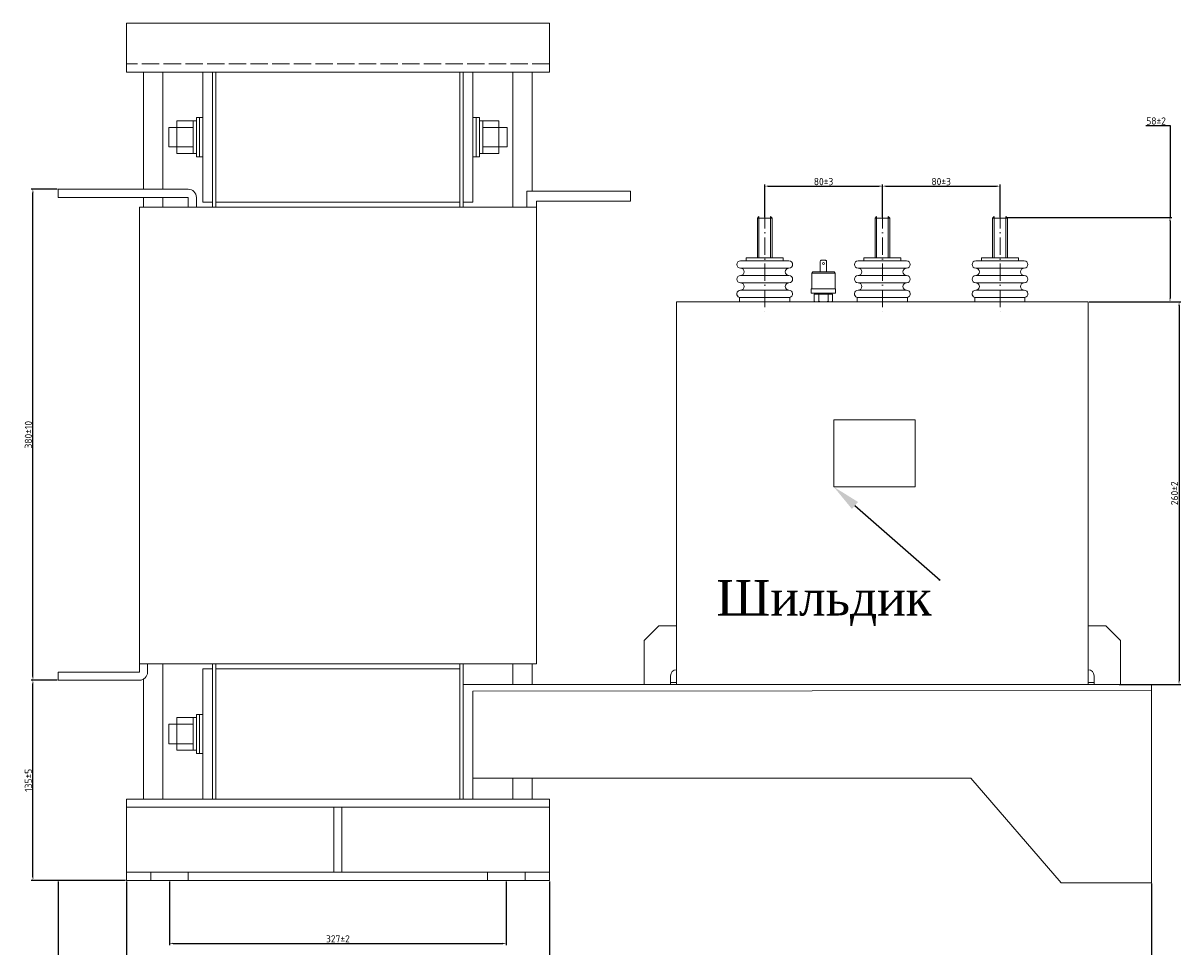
# Model space of a CAD drawing. Header units: millimetres. Extents: x -1183 to 1924, y -376 to 1439.
# Tile 4 of 6: x -121 to 680, y 541 to 1180. Entities that reach past the tile are written whole.
import ezdxf
from ezdxf import colors
from ezdxf.entities.mleader import LeaderData, LeaderLine
from ezdxf.math import Vec2, Vec3

# ---------------------------------------------------------------- set-up
doc = ezdxf.new("R2010")
doc.units = ezdxf.units.MM
doc.linetypes.add('ACAD_ISO02W100', pattern=[15, 12, -3])
doc.linetypes.add('ACAD_ISO10W100', pattern=[18, 12, -3, 0, -3])
doc.layers.get('0').update_dxf_attribs({"lineweight": 50})
doc.layers.add('02细实线', color=3, linetype='Continuous', lineweight=15)
doc.layers.add('05细中心线', color=7, linetype='ACAD_ISO10W100', lineweight=15)
doc.styles.add('GOST-2.304_Type-B', font='GOST Common.ttf')
doc.styles.get("Standard").update_dxf_attribs({"font": 'arial.ttf'})
doc.dimstyles.new('ISO-25', dxfattribs={"dimtxt": 5, "dimasz": 2.5, "dimexe": 1.25, "dimexo": 0.625, "dimtad": 1, "dimtoh": 1, "dimdec": 0, "dimtxsty": 'GOST-2.304_Type-B', "dimcen": 2.5, "dimadec": 0, "dimazin": 0, "dimtfac": 1, "dimtdec": 0, "dimtmove": 1, "dimatfit": 3, "dimfxl": 1, "dimarcsym": 0})

# ---------------------------------------------------------------- blocks, each defined once
blk = doc.blocks.new('*D198')
at = {"color": 0, "lineweight": -2}
for p, q in [((-19.58, 586.25), (-19.58, 542.11)), ((213.54, 586.25), (213.54, 542.11)), ((-17.08, 543.36), (211.04, 543.36))]:
    blk.add_line(p, q, dxfattribs=at)
at = {"color": 0}
for points in [[(-17.08, 543.78), (-17.08, 542.94), (-19.58, 543.36)], [(211.04, 543.78), (211.04, 542.94), (213.54, 543.36)]]:
    blk.add_solid(points, dxfattribs=at)
at = {"layer": 'Defpoints', "color": 0}
for p in [(-19.58, 586.87), (213.54, 586.87), (213.54, 543.36)]:
    blk.add_point(p, dxfattribs=at)
at = {"color": 0, "lineweight": 0, "insert": (96.98, 546.48), "char_height": 5, "attachment_point": 5, "style": 'GOST-2.304_Type-B'}
blk.add_mtext('327±2', dxfattribs=at)
blk = doc.blocks.new('*D197')
at = {"color": 0, "lineweight": -2}
for p, q in [((-49.42, 586.25), (-49.42, 504.26)), ((243.39, 586.25), (243.39, 504.26)), ((-46.92, 505.51), (240.89, 505.51))]:
    blk.add_line(p, q, dxfattribs=at)
at = {"color": 0}
for points in [[(-46.92, 505.92), (-46.92, 505.09), (-49.42, 505.51)], [(240.89, 505.92), (240.89, 505.09), (243.39, 505.51)]]:
    blk.add_solid(points, dxfattribs=at)
at = {"layer": 'Defpoints', "color": 0}
for p in [(-49.42, 586.87), (243.39, 586.87), (243.39, 505.51)]:
    blk.add_point(p, dxfattribs=at)
at = {"color": 0, "lineweight": 0, "insert": (96.98, 508.63), "char_height": 5, "attachment_point": 5, "style": 'GOST-2.304_Type-B'}
blk.add_mtext('380±2', dxfattribs=at)
blk = doc.blocks.new('*D200')
at = {"color": 0, "lineweight": -2}
for p, q in [((-97.34, 1064.99), (-115.36, 1064.99)), ((-114.11, 727.89), (-114.11, 1062.49)), ((-97.34, 725.39), (-115.36, 725.39))]:
    blk.add_line(p, q, dxfattribs=at)
at = {"color": 0}
for points in [[(-114.52, 1062.49), (-113.69, 1062.49), (-114.11, 1064.99)], [(-114.52, 727.89), (-113.69, 727.89), (-114.11, 725.39)]]:
    blk.add_solid(points, dxfattribs=at)
at = {"layer": 'Defpoints', "color": 0}
for p in [(-114.11, 1064.99), (-96.72, 1064.99), (-96.72, 725.39)]:
    blk.add_point(p, dxfattribs=at)
at = {"color": 0, "lineweight": 0, "insert": (-117.23, 895.19), "char_height": 5, "attachment_point": 5, "rotation": 90, "style": 'GOST-2.304_Type-B'}
blk.add_mtext('380±10', dxfattribs=at)
blk = doc.blocks.new('*D199')
at = {"color": 0, "lineweight": -2}
for p, q in [((-97.34, 725.39), (-115.36, 725.39)), ((-114.11, 589.37), (-114.11, 722.89)), ((-50.04, 586.87), (-115.36, 586.87))]:
    blk.add_line(p, q, dxfattribs=at)
at = {"color": 0}
for points in [[(-114.52, 722.89), (-113.69, 722.89), (-114.11, 725.39)], [(-114.52, 589.37), (-113.69, 589.37), (-114.11, 586.87)]]:
    blk.add_solid(points, dxfattribs=at)
at = {"layer": 'Defpoints', "color": 0}
for p in [(-114.11, 725.39), (-96.72, 725.39), (-49.42, 586.87)]:
    blk.add_point(p, dxfattribs=at)
at = {"color": 0, "lineweight": 0, "insert": (-117.23, 656.13), "char_height": 5, "attachment_point": 5, "rotation": 90, "style": 'GOST-2.304_Type-B'}
blk.add_mtext('135±5', dxfattribs=at)
blk = doc.blocks.new('*D196')
at = {"color": 0, "lineweight": -2}
for p, q in [((-96.72, 586.25), (-96.72, 473.99)), ((660.15, 584.72), (660.15, 473.99)), ((-94.22, 475.24), (657.65, 475.24))]:
    blk.add_line(p, q, dxfattribs=at)
at = {"color": 0}
for points in [[(-94.22, 475.66), (-94.22, 474.83), (-96.72, 475.24)], [(657.65, 475.66), (657.65, 474.83), (660.15, 475.24)]]:
    blk.add_solid(points, dxfattribs=at)
at = {"layer": 'Defpoints', "color": 0}
for p in [(-96.72, 586.87), (660.15, 585.34), (660.15, 475.24)]:
    blk.add_point(p, dxfattribs=at)
at = {"color": 0, "lineweight": 0, "insert": (259.04, 478.37), "char_height": 5, "attachment_point": 5, "style": 'GOST-2.304_Type-B'}
blk.add_mtext('870±10', dxfattribs=at)
blk = doc.blocks.new('*D195')
at = {"color": 0, "lineweight": -2}
for p, q in [((618.49, 987.03), (680.43, 987.03)), ((679.18, 984.53), (679.18, 724.88)), ((637.82, 722.38), (680.43, 722.38))]:
    blk.add_line(p, q, dxfattribs=at)
at = {"color": 0}
for points in [[(678.76, 984.53), (679.6, 984.53), (679.18, 987.03)], [(678.76, 724.88), (679.6, 724.88), (679.18, 722.38)]]:
    blk.add_solid(points, dxfattribs=at)
at = {"layer": 'Defpoints', "color": 0}
for p in [(617.86, 987.03), (637.19, 722.38), (679.18, 722.38)]:
    blk.add_point(p, dxfattribs=at)
at = {"color": 0, "lineweight": 0, "insert": (676.05, 854.7), "char_height": 5, "attachment_point": 5, "rotation": 90, "style": 'GOST-2.304_Type-B'}
blk.add_mtext('260%%P2', dxfattribs=at)
blk = doc.blocks.new('*D194')
at = {"color": 0, "lineweight": -2}
for p, q in [((656.18, 1109.07), (672.93, 1109.07)), ((672.93, 1109.07), (672.93, 1045.53)), ((560.46, 1045.53), (674.18, 1045.53)), ((672.93, 1043.03), (672.93, 989.53)), ((616.96, 987.03), (674.18, 987.03))]:
    blk.add_line(p, q, dxfattribs=at)
at = {"color": 0}
for points in [[(672.52, 1043.03), (673.35, 1043.03), (672.93, 1045.53)], [(672.52, 989.53), (673.35, 989.53), (672.93, 987.03)]]:
    blk.add_solid(points, dxfattribs=at)
at = {"layer": 'Defpoints', "color": 0}
for p in [(559.84, 1045.53), (616.33, 987.03), (672.93, 987.03)]:
    blk.add_point(p, dxfattribs=at)
at = {"color": 0, "lineweight": 0, "insert": (663.31, 1112.2), "char_height": 5, "attachment_point": 5, "style": 'GOST-2.304_Type-B'}
blk.add_mtext('58%%P2', dxfattribs=at)
blk = doc.blocks.new('*D193')
at = {"color": 0, "lineweight": -2}
for p, q in [((392.39, 1045.65), (392.39, 1068.38)), ((394.89, 1067.13), (471.33, 1067.13)), ((473.83, 1045.65), (473.83, 1068.38))]:
    blk.add_line(p, q, dxfattribs=at)
at = {"color": 0}
for points in [[(394.89, 1067.55), (394.89, 1066.72), (392.39, 1067.13)], [(471.33, 1067.55), (471.33, 1066.72), (473.83, 1067.13)]]:
    blk.add_solid(points, dxfattribs=at)
at = {"layer": 'Defpoints', "color": 0}
for p in [(473.83, 1067.13), (392.39, 1045.02), (473.83, 1045.02)]:
    blk.add_point(p, dxfattribs=at)
at = {"color": 0, "lineweight": 0, "insert": (433.11, 1070.26), "char_height": 5, "attachment_point": 5, "style": 'GOST-2.304_Type-B'}
blk.add_mtext('80±3', dxfattribs=at)
blk = doc.blocks.new('*D192')
at = {"color": 0, "lineweight": -2}
for p, q in [((473.83, 1045.65), (473.83, 1068.38)), ((476.33, 1067.13), (552.76, 1067.13)), ((555.26, 1045.65), (555.26, 1068.38))]:
    blk.add_line(p, q, dxfattribs=at)
at = {"color": 0}
for points in [[(476.33, 1067.55), (476.33, 1066.72), (473.83, 1067.13)], [(552.76, 1067.55), (552.76, 1066.72), (555.26, 1067.13)]]:
    blk.add_solid(points, dxfattribs=at)
at = {"layer": 'Defpoints', "color": 0}
for p in [(555.26, 1067.13), (473.83, 1045.02), (555.26, 1045.02)]:
    blk.add_point(p, dxfattribs=at)
at = {"color": 0, "lineweight": 0, "insert": (514.54, 1070.26), "char_height": 5, "attachment_point": 5, "style": 'GOST-2.304_Type-B'}
blk.add_mtext('80±3', dxfattribs=at)

msp = doc.modelspace()

# ---------------------------------------------------------------- linework, layer by layer
at = {"lineweight": 0}
for p, q in [((-49.42, 1146.07), (-49.42, 1179.86)), ((-49.42, 1179.86), (243.39, 1179.86)), ((243.39, 1179.86), (243.39, 1146.07)), ((243.39, 1146.07), (-49.42, 1146.07)), ((-37.59, 1146.07), (-37.59, 1064.99)), ((-24.08, 1146.07), (-24.08, 1064.99)), ((10.27, 1146.07), (3.51, 1146.07)), ((3.51, 1146.07), (3.51, 1055.98)), ((10.27, 1146.07), (10.27, 1052.6)), ((183.7, 1146.07), (10.27, 1146.07)), ((12.52, 1146.07), (12.52, 1052.6)), ((181.45, 1146.07), (181.45, 1052.6)), ((183.7, 1146.07), (183.7, 1052.6)), ((183.7, 1146.07), (190.46, 1146.07)), ((190.46, 1146.07), (190.46, 1055.98)), ((218.05, 1146.07), (218.05, 1052.6)), ((231.56, 1146.07), (231.56, 1063.73)), ((1.26, 1114.54), (-0.99, 1114.54)), ((-0.99, 1114.54), (-0.99, 1087.51)), ((-0.99, 1114.54), (-0.99, 1112.29)), ((3.51, 1114.54), (1.26, 1114.54)), ((1.26, 1114.54), (1.26, 1087.51)), ((190.46, 1114.54), (192.71, 1114.54)), ((192.71, 1114.54), (192.71, 1087.51)), ((192.71, 1114.54), (194.96, 1114.54)), ((194.96, 1114.54), (194.96, 1087.51)), ((194.96, 1114.54), (194.96, 1112.29)), ((-14.51, 1107.78), (-20.14, 1107.78)), ((-20.14, 1107.78), (-20.14, 1094.27)), ((-3.25, 1112.29), (-14.51, 1112.29)), ((-14.51, 1112.29), (-14.51, 1089.76)), ((-3.25, 1107.78), (-14.51, 1107.78)), ((-0.99, 1112.29), (-3.25, 1112.29)), ((-3.25, 1112.29), (-3.25, 1089.76)), ((194.96, 1112.29), (197.21, 1112.29)), ((197.21, 1112.29), (197.21, 1089.76)), ((197.21, 1112.29), (208.48, 1112.29)), ((197.21, 1107.78), (208.48, 1107.78)), ((208.48, 1112.29), (208.48, 1089.76)), ((208.48, 1107.78), (214.11, 1107.78)), ((214.11, 1107.78), (214.11, 1094.27)), ((-20.14, 1094.27), (-14.51, 1094.27)), ((-14.51, 1094.27), (-3.25, 1094.27)), ((-14.51, 1089.76), (-3.25, 1089.76)), ((-3.25, 1089.76), (-0.99, 1089.76)), ((197.21, 1089.76), (194.96, 1089.76)), ((208.48, 1094.27), (197.21, 1094.27)), ((208.48, 1089.76), (197.21, 1089.76)), ((214.11, 1094.27), (208.48, 1094.27)), ((-0.99, 1087.51), (1.26, 1087.51)), ((1.26, 1087.51), (3.51, 1087.51)), ((192.71, 1087.51), (190.46, 1087.51)), ((194.96, 1087.51), (192.71, 1087.51)), ((-96.72, 1059.36), (-96.72, 1064.99)), ((-96.72, 1064.99), (-6.62, 1064.99)), ((-6.62, 1059.36), (-96.72, 1059.36)), ((-37.59, 1059.36), (-37.59, 1052.6)), ((-24.08, 1059.36), (-24.08, 1052.6)), ((-6.62, 1052.6), (-6.62, 1059.36)), ((-0.99, 1052.6), (-0.99, 1059.36)), ((299.43, 1063.73), (227.74, 1063.73)), ((227.74, 1063.73), (227.74, 1056.66)), ((299.43, 1056.66), (299.43, 1063.73)), ((-40.41, 1052.6), (234.38, 1052.6)), ((-40.41, 1052.6), (-40.41, 736.65)), ((3.51, 1055.98), (10.27, 1055.98)), ((181.45, 1055.98), (12.52, 1055.98)), ((190.46, 1055.98), (183.7, 1055.98)), ((227.74, 1056.66), (227.74, 1052.6)), ((234.38, 1056.66), (299.43, 1056.66)), ((234.38, 1056.66), (234.38, 1052.6)), ((234.38, 1052.6), (234.38, 736.65)), ((388.32, 1046.04), (387.3, 1045.02)), ((387.3, 1017.54), (387.3, 1045.02)), ((397.48, 1045.02), (387.3, 1045.02)), ((396.47, 1046.04), (397.48, 1045.02)), ((397.48, 1017.54), (397.48, 1045.02)), ((469.75, 1046.04), (468.74, 1045.02)), ((468.74, 1017.54), (468.74, 1045.02)), ((478.92, 1045.02), (468.74, 1045.02)), ((477.9, 1046.04), (478.92, 1045.02)), ((478.92, 1017.54), (478.92, 1045.02)), ((551.19, 1046.04), (550.17, 1045.02)), ((550.17, 1017.54), (550.17, 1045.02)), ((560.35, 1045.02), (550.17, 1045.02)), ((559.33, 1046.04), (560.35, 1045.02)), ((560.35, 1017.54), (560.35, 1045.02)), ((379.16, 1015.5), (375.6, 1015.5)), ((376.3, 1010.41), (375.6, 1010.41)), ((408.49, 1010.41), (376.3, 1010.41)), ((379.16, 1015.5), (409.19, 1015.5)), ((379.67, 1016.01), (379.67, 1017.54)), ((379.67, 1017.54), (405.12, 1017.54)), ((405.12, 1016.01), (405.12, 1017.54)), ((408.49, 1010.41), (409.19, 1010.41)), ((460.59, 1015.5), (457.03, 1015.5)), ((457.73, 1010.41), (457.03, 1010.41)), ((489.92, 1010.41), (457.73, 1010.41)), ((460.59, 1015.5), (490.62, 1015.5)), ((461.1, 1016.01), (461.1, 1017.54)), ((461.1, 1017.54), (486.55, 1017.54)), ((486.55, 1016.01), (486.55, 1017.54)), ((489.92, 1010.41), (490.62, 1010.41)), ((542.02, 1015.5), (538.46, 1015.5)), ((539.17, 1010.41), (538.46, 1010.41)), ((571.35, 1010.41), (539.17, 1010.41)), ((542.02, 1015.5), (572.05, 1015.5)), ((542.53, 1016.01), (542.53, 1017.54)), ((542.53, 1017.54), (567.98, 1017.54)), ((567.98, 1016.01), (567.98, 1017.54)), ((571.35, 1010.41), (572.05, 1010.41)), ((376.3, 1005.32), (375.6, 1005.32)), ((376.3, 1005.32), (375.6, 1005.32)), ((408.49, 1005.32), (376.3, 1005.32)), ((408.49, 1005.32), (409.19, 1005.32)), ((457.73, 1005.32), (457.03, 1005.32)), ((457.73, 1005.32), (457.03, 1005.32)), ((489.92, 1005.32), (457.73, 1005.32)), ((489.92, 1005.32), (490.62, 1005.32)), ((539.17, 1005.32), (538.46, 1005.32)), ((539.17, 1005.32), (538.46, 1005.32)), ((571.35, 1005.32), (539.17, 1005.32)), ((571.35, 1005.32), (572.05, 1005.32)), ((376.3, 1000.23), (375.6, 1000.23)), ((376.3, 1000.23), (375.6, 1000.23)), ((409.19, 995.14), (375.6, 995.14)), ((408.49, 1000.23), (376.3, 1000.23)), ((408.49, 1000.23), (409.19, 1000.23)), ((457.73, 1000.23), (457.03, 1000.23)), ((457.73, 1000.23), (457.03, 1000.23)), ((490.62, 995.14), (457.03, 995.14)), ((489.92, 1000.23), (457.73, 1000.23)), ((489.92, 1000.23), (490.62, 1000.23)), ((539.17, 1000.23), (538.46, 1000.23)), ((539.17, 1000.23), (538.46, 1000.23)), ((572.05, 995.14), (538.46, 995.14)), ((571.35, 1000.23), (539.17, 1000.23)), ((571.35, 1000.23), (572.05, 1000.23)), ((331.32, 722.38), (331.32, 987.03)), ((331.32, 987.03), (616.33, 987.03)), ((374.96, 987.03), (374.96, 990.14)), ((409.7, 990.11), (374.96, 990.11)), ((409.7, 987.03), (374.96, 987.03)), ((409.7, 990.11), (409.7, 987.03)), ((456.39, 987.03), (456.39, 990.14)), ((491.13, 990.11), (456.39, 990.11)), ((491.13, 987.03), (456.39, 987.03)), ((491.13, 990.11), (491.13, 987.03)), ((537.82, 987.03), (537.82, 990.14)), ((572.56, 990.11), (537.82, 990.11)), ((572.56, 987.03), (537.82, 987.03)), ((572.56, 990.11), (572.56, 987.03)), ((616.33, 987.03), (616.33, 722.38)), ((-40.41, 731.02), (-96.72, 731.02)), ((-96.72, 731.02), (-96.72, 725.39)), ((-40.41, 736.65), (234.38, 736.65)), ((-40.41, 736.65), (-40.41, 731.02)), ((-40.41, 736.65), (-34.78, 736.65)), ((-34.78, 736.65), (-34.78, 731.02)), ((-24.08, 736.65), (-24.08, 643.18)), ((3.51, 643.18), (3.51, 733.27)), ((3.51, 733.27), (10.27, 733.27)), ((10.27, 736.65), (10.27, 643.18)), ((12.52, 736.65), (12.52, 643.18)), ((181.45, 733.27), (12.52, 733.27)), ((181.45, 736.65), (181.45, 643.18)), ((183.7, 736.65), (183.7, 643.18)), ((218.05, 736.65), (218.05, 728.67)), ((231.56, 736.65), (231.56, 733.27)), ((231.56, 733.27), (231.56, 722.38)), ((-40.41, 725.39), (-96.72, 725.39)), ((-37.59, 726.15), (-37.59, 643.18)), ((434.15, 722.38), (183.7, 722.38)), ((218.05, 728.67), (218.05, 722.38)), ((616.33, 722.38), (331.32, 722.38)), ((660.15, 718.21), (660.15, 722.38)), ((190.46, 717.74), (660.15, 718.21)), ((190.46, 643.18), (190.46, 717.74)), ((218.05, 717.77), (218.05, 717.76)), ((231.56, 717.79), (231.56, 717.78)), ((660.15, 718.21), (660.15, 585.34)), ((-14.51, 676.97), (-14.51, 699.49)), ((-14.51, 699.49), (-3.25, 699.49)), ((-3.25, 676.97), (-3.25, 699.49)), ((-3.25, 699.49), (-0.99, 699.49)), ((-0.99, 674.71), (-0.99, 701.74)), ((-0.99, 701.74), (1.26, 701.74)), ((1.26, 674.71), (1.26, 701.74)), ((1.26, 701.74), (3.51, 701.74)), ((-20.14, 681.47), (-20.14, 694.98)), ((-20.14, 694.98), (-14.51, 694.98)), ((-14.51, 694.98), (-3.25, 694.98)), ((-14.51, 681.47), (-20.14, 681.47)), ((-3.25, 681.47), (-14.51, 681.47)), ((-3.25, 676.97), (-14.51, 676.97)), ((-0.99, 676.97), (-3.25, 676.97)), ((-0.99, 674.71), (-0.99, 676.97)), ((1.26, 674.71), (-0.99, 674.71)), ((3.51, 674.71), (1.26, 674.71)), ((190.46, 657.61), (535, 657.61)), ((218.05, 657.61), (218.05, 643.18)), ((231.56, 657.61), (231.56, 643.18)), ((597.56, 585.34), (535, 657.61)), ((243.39, 643.18), (-49.42, 643.18)), ((-49.42, 643.18), (-49.42, 586.87)), ((-6.62, 643.18), (200.59, 643.18)), ((10.27, 643.18), (3.51, 643.18)), ((183.7, 643.18), (10.27, 643.18)), ((183.7, 643.18), (190.46, 643.18)), ((243.39, 586.87), (243.39, 643.18)), ((243.39, 637.55), (-49.42, 637.55)), ((94.17, 637.55), (94.17, 592.5)), ((99.8, 637.55), (99.8, 592.5)), ((-49.42, 592.5), (243.39, 592.5)), ((-49.42, 586.87), (243.39, 586.87)), ((-32.53, 592.5), (-32.53, 586.87)), ((-32.53, 586.87), (-6.62, 586.87)), ((-6.62, 592.5), (-6.62, 586.87)), ((200.59, 592.5), (200.59, 586.87)), ((226.5, 586.87), (200.59, 586.87)), ((243.39, 586.87), (213.54, 586.87)), ((226.5, 592.5), (226.5, 586.87)), ((660.15, 585.34), (597.56, 585.34))]:
    msp.add_line(p, q, dxfattribs=at)
at = {"linetype": 'ACAD_ISO02W100', "lineweight": 0}
msp.add_line((243.39, 1151.7), (-49.42, 1151.7), dxfattribs=at)
at = {"color": 0, "lineweight": 0}
for p, q in [((424.98, 1007.02), (441.11, 1007.02)), ((424.62, 996.03), (441.47, 996.03)), ((424.62, 993.1), (424.62, 996.03)), ((441.47, 993.1), (441.47, 996.03)), ((424.62, 993.1), (441.47, 993.1)), ((437.8, 987.03), (428.28, 987.03)), ((429.38, 987.03), (436.71, 987.03)), ((429.87, 987.54), (429.87, 992.37)), ((436.22, 987.54), (436.22, 992.37)), ((319.11, 763.09), (308.93, 752.91)), ((331.32, 763.09), (319.11, 763.09)), ((331.32, 763.09), (331.32, 732.56)), ((616.33, 763.09), (616.33, 732.56)), ((616.33, 763.09), (628.55, 763.09)), ((628.55, 763.09), (638.72, 752.91)), ((308.93, 722.38), (308.93, 752.91)), ((638.72, 722.38), (638.72, 752.91)), ((331.32, 732.56), (331.32, 732.56)), ((616.33, 732.56), (616.33, 732.56)), ((331.32, 722.38), (308.93, 722.38)), ((318.6, 722.38), (324.2, 722.38)), ((318.6, 722.38), (324.2, 722.38)), ((327.25, 722.38), (318.6, 722.38)), ((327.25, 728.49), (327.25, 725.43)), ((327.25, 725.43), (327.25, 722.38)), ((331.32, 723.9), (327.25, 723.9)), ((616.33, 723.9), (620.4, 723.9)), ((616.33, 722.38), (638.72, 722.38)), ((620.4, 728.49), (620.4, 725.43)), ((620.4, 725.43), (620.4, 722.38)), ((620.4, 722.38), (629.05, 722.38)), ((629.05, 722.38), (623.46, 722.38)), ((629.05, 722.38), (623.46, 722.38))]:
    msp.add_line(p, q, dxfattribs=at)
msp.add_lwpolyline([(435.24, 1007.76), (435.24, 1015.12, 0.414214), (434.51, 1015.85), (431.58, 1015.85, 0.414214), (430.85, 1015.12), (430.85, 1007.76)], format="xyb", close=True, dxfattribs=at)
for points in [[(441.11, 996.03), (441.11, 1007.02), (440.37, 1007.76), (425.71, 1007.76), (424.98, 1007.02), (424.98, 996.03)], [(426.7, 987.54), (426.7, 992.37), (439.39, 992.37), (439.39, 987.54)]]:
    msp.add_lwpolyline(points, dxfattribs=at)
at = {"lineweight": 0}
msp.add_lwpolyline([(440.16, 905.49), (496.5, 905.49), (496.5, 859.16), (440.16, 859.16)], close=True, dxfattribs=at)
at = {"color": 0, "lineweight": 0}
msp.add_circle((433.04, 1013.65), 0.733, dxfattribs=at)
at = {"lineweight": 0}
for centre, radius, start, end in [((-6.62, 1059.36), 5.63, 0, 90), ((375.6, 1012.96), 2.54, 90, 270), ((375.6, 1007.87), 2.54, 270, 90), ((379.16, 1016.01), 0.509, 270, 0), ((405.63, 1016.01), 0.509, 180, 270), ((409.19, 1007.87), 2.54, 90, 270), ((409.19, 1012.96), 2.54, 270, 90), ((457.03, 1012.96), 2.54, 90, 270), ((457.03, 1007.87), 2.54, 270, 90), ((460.59, 1016.01), 0.509, 270, 0), ((487.06, 1016.01), 0.509, 180, 270), ((490.62, 1007.87), 2.54, 90, 270), ((490.62, 1012.96), 2.54, 270, 90), ((538.46, 1012.96), 2.54, 90, 270), ((538.46, 1007.87), 2.54, 270, 90), ((542.02, 1016.01), 0.509, 270, 0), ((568.49, 1016.01), 0.509, 180, 270), ((572.05, 1007.87), 2.54, 90, 270), ((572.05, 1012.96), 2.54, 270, 90), ((375.6, 1002.78), 2.54, 90, 270), ((409.19, 1002.78), 2.54, 270, 90), ((457.03, 1002.78), 2.54, 90, 270), ((490.62, 1002.78), 2.54, 270, 90), ((538.46, 1002.78), 2.54, 90, 270), ((572.05, 1002.78), 2.54, 270, 90), ((375.6, 992.6), 2.54, 90, 255.39998), ((375.6, 997.69), 2.54, 270, 90), ((409.19, 997.69), 2.54, 90, 270), ((409.19, 992.6), 2.54, 281.53696, 90), ((457.03, 992.6), 2.54, 90, 255.39998), ((457.03, 997.69), 2.54, 270, 90), ((490.62, 997.69), 2.54, 90, 270), ((490.62, 992.6), 2.54, 281.53696, 90), ((538.46, 992.6), 2.54, 90, 255.39998), ((538.46, 997.69), 2.54, 270, 90), ((572.05, 997.69), 2.54, 90, 270), ((572.05, 992.6), 2.54, 281.53696, 90), ((-40.41, 731.02), 5.63, 270, 0)]:
    msp.add_arc(centre, radius, start, end, dxfattribs=at)
at = {"color": 0, "lineweight": 0}
for centre, radius, start, end in [((428.28, 989.74), 2.71, 234.1655, 305.8345), ((429.01, 992.37), 0.733, 0, 90), ((433.04, 997.1), 10.07, 251.6338, 288.3662), ((437.8, 989.74), 2.71, 234.1654, 305.8346), ((437.07, 992.37), 0.733, 90, 180), ((331.32, 728.49), 4.07, 90, 180), ((616.33, 728.49), 4.07, 0, 90)]:
    msp.add_arc(centre, radius, start, end, dxfattribs=at)
at = {"layer": '02细实线', "lineweight": 0}
for p, q in [((388.32, 1017.54), (388.32, 1046.04)), ((396.47, 1017.54), (396.47, 1046.04)), ((469.75, 1017.54), (469.75, 1046.04)), ((477.9, 1017.54), (477.9, 1046.04)), ((551.19, 1017.54), (551.19, 1046.04)), ((559.33, 1017.54), (559.33, 1046.04))]:
    msp.add_line(p, q, dxfattribs=at)
at = {"layer": '05细中心线', "lineweight": 0}
for p, q in [((392.39, 1049.78), (392.39, 978.62)), ((473.83, 1049.78), (473.83, 978.62)), ((555.26, 1049.78), (555.26, 978.62))]:
    msp.add_line(p, q, dxfattribs=at)

# ---------------------------------------------------------------- dimensions: what is measured, and where the dimension line sits
at = {"lineweight": 0}
dim = msp.add_linear_dim(base=(672.93, 987.03), p1=(559.84, 1045.53), p2=(616.33, 987.03), angle=90, text='58%%P2', dimstyle='ISO-25', dxfattribs=at)
dim.commit()
dim.dimension.update_dxf_attribs({"geometry": '*D194', "text_midpoint": (672.93, 1109.07), "dimtype": 160})
for base, p1, p2, text, picture, middle in [((473.83, 1067.13), (392.39, 1045.02), (473.83, 1045.02), '80±3', '*D193', (433.11, 1070.26)), ((555.26, 1067.13), (473.83, 1045.02), (555.26, 1045.02), '80±3', '*D192', (514.54, 1070.26)), ((243.39, 505.51), (-49.42, 586.87), (243.39, 586.87), '380±2', '*D197', (96.98, 508.63)), ((213.54, 543.36), (-19.58, 586.87), (213.54, 586.87), '327±2', '*D198', (96.98, 546.48))]:
    dim = msp.add_linear_dim(base=base, p1=p1, p2=p2, text=text, dimstyle='ISO-25', dxfattribs=at)
    dim.commit()
    dim.dimension.update_dxf_attribs({"geometry": picture, "text_midpoint": middle})
for base, p1, p2, text, picture, middle in [((-114.11, 1064.99), (-96.72, 725.39), (-96.72, 1064.99), '380±10', '*D200', (-117.23, 895.19)), ((679.18, 722.38), (617.86, 987.03), (637.19, 722.38), '260%%P2', '*D195', (676.05, 854.7)), ((-114.11, 725.39), (-49.42, 586.87), (-96.72, 725.39), '135±5', '*D199', (-117.23, 656.13))]:
    dim = msp.add_linear_dim(base=base, p1=p1, p2=p2, angle=90, text=text, dimstyle='ISO-25', dxfattribs=at)
    dim.commit()
    dim.dimension.update_dxf_attribs({"geometry": picture, "text_midpoint": middle})
dim = msp.add_linear_dim(base=(660.15, 475.24), p1=(-96.72, 586.87), p2=(660.15, 585.34), text='870±10', dimstyle='ISO-25', dxfattribs=at)
dim.commit()
dim.dimension.update_dxf_attribs({"geometry": '*D196', "text_midpoint": (259.04, 475.24), "dimtype": 160})

# ---------------------------------------------------------------- leaders
ml = msp.add_multileader_mtext('Standard', dxfattribs=at)
ml.set_content('{\\fTimes New Roman|b0|i0|c204|p18;Шильдик}', color=256)
ml.set_leader_properties()
ml.build(insert=Vec2(0, 0))
ml.multileader.update_dxf_attribs({"text_left_attachment_type": 0, "text_right_attachment_type": 0, "text_top_attachment_type": 0, "text_bottom_attachment_type": 0, "dogleg_length": 0.36, "arrow_head_size": 19.59})
ctx = ml.context
ctx.base_point, ctx.char_height, ctx.arrow_head_size, ctx.landing_gap_size, ctx.plane_origin = Vec3(358.65, 794.6), 24.4902, 19.59, 4.9, Vec3(469.32, 860.96)
ctx.left_attachment, ctx.right_attachment, ctx.text_align_type = 0, 0, 2
notes = []
notes.append((ctx, [(0, (1, 1, 0), (513.8, 794.6), (-1, 0), 0.882, [(0, [(440.16, 859.16)], 256, [])])]))
ctx.mtext.insert, ctx.mtext.defined_height, ctx.mtext.alignment, ctx.mtext.flow_direction = Vec3(508.02, 794.6), 48.98, 3, 5
for ctx, leaders in notes:
    for number, flags, end, landing, length, lines in leaders:
        leader = LeaderData()
        leader.index, (leader.has_last_leader_line, leader.has_dogleg_vector, leader.attachment_direction) = number, flags
        leader.last_leader_point, leader.dogleg_vector, leader.dogleg_length = Vec3(end), Vec3(landing), length
        for number, points, colour, breaks in lines:
            line = LeaderLine()
            line.index, line.vertices, line.color, line.breaks = number, Vec3.list(points), colors.encode_raw_color(colour), breaks
            leader.lines.append(line)
        ctx.leaders.append(leader)

doc.saveas('drawing.dxf')
